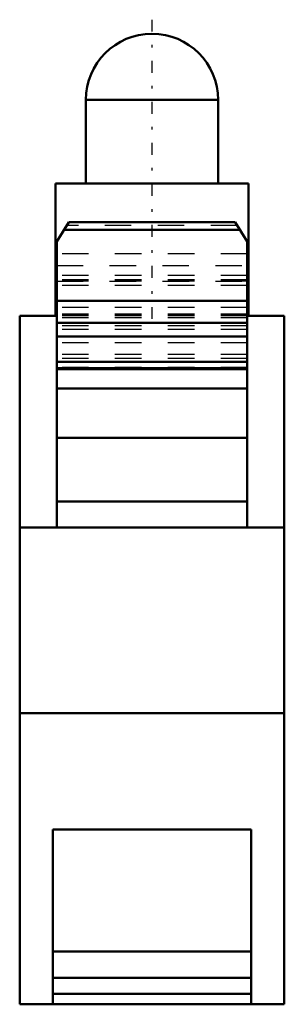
# Model space of a CAD drawing. Header units: millimetres. Extents: x -5 to 5, y 0 to 37.2.
import ezdxf

# ---------------------------------------------------------------- set-up
doc = ezdxf.new("R2010")
doc.units = ezdxf.units.MM
doc.linetypes.add('Center', pattern=[1.5, 0.45, -0.5, 0.05, -0.5])
doc.linetypes.add('Dashed', pattern=[2, 1, -1])
for name, color, linetype, lineweight in [('AM_0', 7, 'Continuous', 30), ('AM_3', 7, 'Dashed', 5), ('AM_7', 7, 'Center', 5)]:
    doc.layers.add(name, color=color, linetype=linetype, lineweight=lineweight)

msp = doc.modelspace()

# ---------------------------------------------------------------- linework, layer by layer
at = {"layer": 'AM_0', "color": 7, "linetype": 'Continuous', "lineweight": 50}
for p, q in [((-2.5, 34.15), (-2.5, 31)), ((-2.5, 34.15), (2.5, 34.15)), ((2.5, 31), (2.5, 34.15)), ((-3.65, 31), (3.65, 31)), ((-3.65, 31), (-3.65, 26)), ((3.65, 26), (3.65, 31)), ((-3.139, 29.54), (-3.6, 28.803)), ((3.144, 29.533), (-3.144, 29.533)), ((3.139, 29.541), (-3.139, 29.541)), ((3.139, 29.54), (-3.139, 29.54)), ((3.6, 28.803), (3.139, 29.54)), ((3.321, 29.249), (-3.321, 29.249)), ((-3.6, 28.803), (-3.6, 18)), ((3.6, 28.803), (3.6, 18)), ((-3.65, 27.9), (-3.604, 27.9)), ((3.604, 27.9), (3.65, 27.9)), ((3.6, 26.565), (-3.6, 26.565)), ((-5, 26), (-5, 0)), ((-3.6, 26), (-5, 26)), ((3.6, 25.732), (-3.6, 25.732)), ((5, 26), (3.6, 26)), ((5, 26), (5, 0)), ((3.6, 25.219), (-3.6, 25.219)), ((3.6, 24.259), (-3.6, 24.259)), ((-3.6, 24.024), (3.6, 24.024)), ((3.6, 23.986), (-3.6, 23.986)), ((3.6, 23.256), (-3.6, 23.256)), ((3.6, 21.386), (-3.6, 21.386)), ((3.6, 18.982), (-3.6, 18.982)), ((5, 18), (-5, 18)), ((5, 11), (-5, 11)), ((-3.75, 0), (-3.75, 6.6)), ((-3.75, 6.6), (3.75, 6.6)), ((3.75, 6.6), (3.75, 0)), ((3.75, 2), (-3.75, 2)), ((3.75, 1), (-3.75, 1)), ((3.75, 0.4), (-3.75, 0.4)), ((5, 0), (-5, 0))]:
    msp.add_line(p, q, dxfattribs=at)
msp.add_arc((0, 34.15), 2.5, 0, 180, dxfattribs=at)
at = {"layer": 'AM_3', "color": 6, "linetype": 'Dashed', "lineweight": 25}
for p, q in [((3.217, 29.416), (-3.217, 29.416)), ((3.6, 28.335), (-3.6, 28.335)), ((-3.604, 27.9), (3.604, 27.9)), ((3.6, 27.524), (-3.6, 27.524)), ((3.6, 27.353), (-3.6, 27.353)), ((3.6, 27.352), (-3.6, 27.352)), ((3.6, 27.314), (-3.6, 27.314)), ((-3.6, 27.312), (3.6, 27.312)), ((3.6, 27.141), (-3.6, 27.141)), ((3.6, 26.562), (-3.6, 26.562)), ((3.6, 26.312), (-3.6, 26.312)), ((3.6, 26.06), (-3.6, 26.06)), ((3.6, 26.04), (-3.6, 26.04)), ((3.6, 26), (-3.6, 26)), ((3.6, 25.926), (-3.6, 25.926)), ((3.6, 25.624), (-3.6, 25.624)), ((3.6, 25.488), (-3.6, 25.488)), ((3.6, 24.979), (-3.6, 24.979)), ((3.6, 24.542), (-3.6, 24.542)), ((3.6, 24.389), (-3.6, 24.389)), ((3.6, 24.051), (-3.6, 24.051)), ((3.6, 24.025), (-3.6, 24.025)), ((-3.6, 24.024), (-3.6, 18.982)), ((3.6, 24.024), (3.6, 18.982))]:
    msp.add_line(p, q, dxfattribs=at)
at = {"layer": 'AM_7', "color": 4, "linetype": 'Center', "lineweight": 25}
msp.add_line((0, 37.182), (0, 25.468), dxfattribs=at)

doc.saveas('drawing.dxf')
